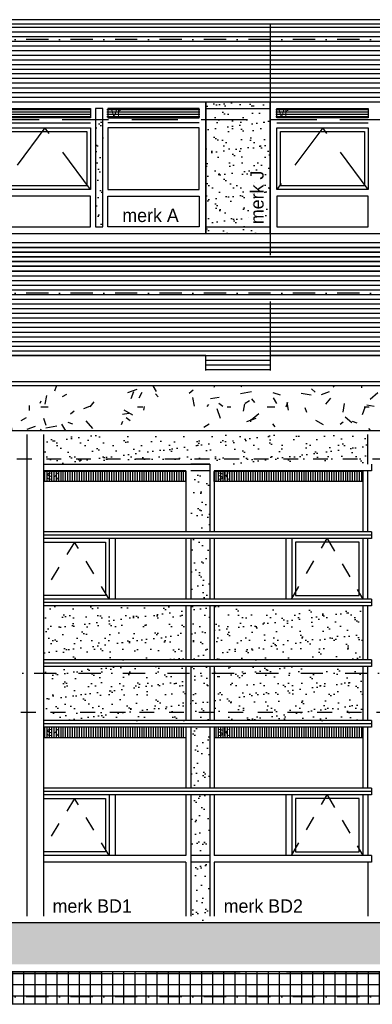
# Model space of a CAD drawing. Extents: x 0 to 140000, y 0 to 84100.
# Tile 36 of 48: x 87692 to 92454, y 44434 to 57722. Entities that reach past the tile are written whole.
import ezdxf

# ---------------------------------------------------------------- set-up
doc = ezdxf.new("R2010")
doc.units = 0
doc.header["$LTSCALE"] = 100
doc.header["$MEASUREMENT"] = 0
for name, pattern in [('B0201', [50, 31.25, -6.25, 6.25, -6.25]), ('B0701', [9.375, 6.25, -3.125]), ('B0703', [18.75, 12.5, -6.25]), ('DASHDOTX2', [2, 1, -0.5, 0, -0.5]), ('TEGELS', [4, 2, -2])]:
    doc.linetypes.add(name, pattern=pattern)
for name, color, linetype in [('AA31----_BUITENKOZ', 7, 'CONTINUOUS'), ('AA31----_BUITENKOZIJ', 7, 'CONTINUOUS'), ('AI31----_BUITENKOZ', 7, 'CONTINUOUS'), ('AL$7A---_STRAMIEN', 1, 'B0201'), ('AL11----_GRONDWERK', 4, 'CONTINUOUS'), ('AL21----_BUITENWAND', 2, 'CONTINUOUS'), ('AL31----_BUITENKOZ', 7, 'CONTINUOUS'), ('AL32----_BINNENKOZ', 7, 'CONTINUOUS'), ('AT$1A---_ALGEMEEN', 7, 'CONTINUOUS'), ('AT$1A---_TEKST', 2, 'CONTINUOUS'), ('DLLATATIE', 3, 'B0703'), ('VENTILATIE', 1, 'CONTINUOUS'), ('ZONWERING', 4, 'TEGELS')]:
    doc.layers.add(name, color=color, linetype=linetype)
doc.styles.add('00_100', font='B-GBP.shx', dxfattribs={"height": 120})
doc.styles.add('01_100', font='B-GBP.shx', dxfattribs={"height": 180})
pattern_1 = [(90, (0, 80.61), (-31.25, 2e-15), [])]
pattern_2 = [(90, (0, -3379.39), (-31.25, 2e-15), [])]

msp = doc.modelspace()

# ---------------------------------------------------------------- hatches: boundary and pattern name
at = {"layer": 'AA31----_BUITENKOZ'}
h = msp.add_hatch(dxfattribs=at)
h.set_pattern_fill('AR-SAND', color=1, scale=122, style=0)
h.set_pattern_definition([(37.5, (3750, 2e-07), (-7.6852, 235.0725), [0, -185.44, 0, -207.4, 0, -198.25]), (7.5, (3750, 2e-07), (215.9128, 344.3018), [0, -100.04, 0, -167.14, 0, -64.05]), (327.5, (3599.94, 2e-07), (379.9253, 0.6904), [0, -61, 0, -219.6, 0, -286.7]), (317.5, (3599.94, 2e-07), (366.7474, 107.0764), [0, -30.5, 0, -143.96, 0, -164.7])])
h.paths.add_polyline_path([(91074.1, 56610.6), (90204.1, 56610.6), (90204.1, 54836.9), (91074.1, 54836.9)])
h.paths.add_polyline_path([(91030.9, 54919.9), (91030.9, 55909.9), (90760.9, 55909.9), (90760.9, 54919.9)], flags=24)
h = msp.add_hatch(dxfattribs=at)
h.set_pattern_fill('AR-SAND', color=42, scale=122, style=0)
h.set_pattern_definition([(37.5, (34420.28, -27575.22), (-7.6852, 235.0725), [0, -185.44, 0, -207.4, 0, -198.25]), (7.5, (34420.28, -27575.22), (215.9128, 344.3018), [0, -100.04, 0, -167.14, 0, -64.05]), (327.5, (34270.22, -27575.22), (379.9253, 0.6904), [0, -61, 0, -219.6, 0, -286.7]), (317.5, (34270.22, -27575.22), (366.7474, 107.0764), [0, -30.5, 0, -143.96, 0, -164.7])])
h.paths.add_polyline_path([(88814.1, 56416.6), (88714.1, 56416.6), (88714.1, 54903.9), (88814.1, 54903.9)])
h = msp.add_hatch(dxfattribs=at)
h.set_pattern_fill('LINE', color=1, scale=250, angle=90, style=0)
h.set_pattern_definition(pattern_1)
h.paths.add_polyline_path([(88018.7, 51624.3), (88018.7, 51491.3), (89937.5, 51491.3), (89937.5, 51624.3)])
h.paths.add_polyline_path([(88028.7, 51486.3), (88260.1, 51486.3), (88260.1, 51666.3), (88028.7, 51666.3)], flags=9)
h = msp.add_hatch(dxfattribs=at)
h.set_pattern_fill('AR-SAND', color=256, scale=122, style=0)
h.paths.add_polyline_path([(90004.5, 50811.7), (90258, 50811.7), (90258, 51631.7), (90004.5, 51631.7)])
h.paths.add_polyline_path([(90004.5, 49901.7), (90258, 49901.7), (90258, 50721.7), (90004.5, 50721.7)])
h.paths.add_polyline_path([(90258, 49811.7), (90004.5, 49811.7), (90004.5, 49081.7), (90258, 49081.7)])
h.paths.add_polyline_path([(90004.5, 48376.4), (90258, 48376.4), (90258, 48991.7), (90004.5, 48991.7)])
h.paths.add_polyline_path([(90004.5, 48262.4), (90258, 48262.4), (90258, 48376.4), (90004.5, 48376.4)])
h.paths.add_polyline_path([(90258, 48172.4), (90004.5, 48172.4), (90004.5, 47351.7), (90258, 47351.7)])
h.paths.add_polyline_path([(90004.5, 46441.7), (90258, 46441.7), (90258, 47261.7), (90004.5, 47261.7)])
h.paths.add_polyline_path([(90258, 46351.7), (90004.5, 46351.7), (90004.5, 45533.6), (90258, 45533.6)])
h = msp.add_hatch(dxfattribs=at)
h.set_pattern_fill('LINE', color=1, scale=250, angle=90, style=0)
h.set_pattern_definition(pattern_1)
h.paths.add_polyline_path([(92322.9, 51491.3), (92322.9, 51624.3), (90319.3, 51624.3), (90319.3, 51491.3)])
h.paths.add_polyline_path([(90329.3, 51486.3), (90560.8, 51486.3), (90560.8, 51666.3), (90329.3, 51666.3)], flags=9)
h = msp.add_hatch(dxfattribs=at)
h.set_pattern_fill('LINE', color=1, scale=250, angle=90, style=0)
h.set_pattern_definition(pattern_2)
h.paths.add_polyline_path([(88018.7, 48164.3), (88018.7, 48031.3), (89937.5, 48031.3), (89937.5, 48164.3)])
h.paths.add_polyline_path([(88028.7, 48026.3), (88260.1, 48026.3), (88260.1, 48206.3), (88028.7, 48206.3)], flags=9)
h = msp.add_hatch(dxfattribs=at)
h.set_pattern_fill('LINE', color=1, scale=250, angle=90, style=0)
h.set_pattern_definition(pattern_2)
h.paths.add_polyline_path([(92322.9, 48031.3), (92322.9, 48164.3), (90319.3, 48164.3), (90319.3, 48031.3)])
h.paths.add_polyline_path([(90329.3, 48026.3), (90560.8, 48026.3), (90560.8, 48206.3), (90329.3, 48206.3)], flags=9)
at = {"layer": 'AA31----_BUITENKOZIJ'}
h = msp.add_hatch(dxfattribs=at)
h.set_pattern_fill('TEXTURE,_O', color=1, scale=1700, double=1)
h.set_pattern_definition([(0, (1224, 816), (748, 1292), [68, -1139, 51, -493, 102, -1207]), (10, (901, 1513), (457.165, 1616.95), [119, -289, 153, -901, 85, -1122]), (20, (731, 969), (756.3354, 1252.199), [136, -935, 119, -697, 85, -544]), (30, (1224, 867), (-124.492, 1439.627), [85, -561, 68, -833, 51, -1105]), (40, (748, 1241), (191.737, 1226.0987), [68, -748, 51, -476, 136, -867]), (50, (1003, 629), (-454.738, 1335.823), [34, -629, 85, -1037, 102, -527]), (60, (1054, 748), (-563.68, 1267.677), [85, -697, 34, -816, 68, -629]), (70, (867, 544), (-622.723, 1221.659), [51, -323, 102, -544, 68, -748]), (80, (952, 1547), (-1181.87, 933.41), [119, -748, 51, -884, 102, -833]), (90, (1054, 816), (-1496, 629), [102, -527, 68, -1037, 34, -1054]), (100, (782, 1343), (-1405.172, 822.49), [119, -663, 102, -544, 119, -1241]), (110, (663, 374), (-1362.495, 462.916), [136, -442, 68, -901, 102, -986]), (120, (204, 578), (-1624.35, 161.456), [85, -1139, 102, -527, 119, -697]), (130, (578, 204), (-1581.611, 403.841), [51, -374, 68, -731, 136, -952]), (140, (68, 1564), (-1250.049, -193.832), [102, -612, 119, -527, 68, -714]), (150, (1479, 102), (-1160.675, -684.348), [68, -476, 136, -1054, 119, -969]), (160, (357, 1054), (-1348.106, -920.43), [102, -714, 85, -646, 68, -1037]), (170, (459, 646), (-1221.983, -958.365), [153, -561, 102, -765, 136, -748])])
h.paths.add_polyline_path([(84940.6, 52779.2), (84940.6, 52173.6), (97392.3, 52173.6), (97392.3, 45533.6), (97007.8, 45533.6), (97007.8, 44873.6), (97779.3, 44873.6), (97779.3, 52779.2)])
h = msp.add_hatch(dxfattribs=at)
h.set_pattern_fill('AR-SAND', color=256, scale=122, style=0)
h.paths.add_polyline_path([(92393.1, 51721.7), (88018.7, 51721.7), (88018.7, 51934.1), (88018.7, 52116.1), (92393.1, 52116.1)])
h = msp.add_hatch(dxfattribs=at)
h.set_pattern_fill('AR-SAND', color=256, scale=122, style=0)
h.paths.add_polyline_path([(90319.3, 49811.7), (90319.3, 49081.7), (92326.5, 49081.7), (92326.5, 49811.7)])
h.paths.add_polyline_path([(89937.5, 49811.7), (88018.7, 49811.7), (88018.7, 49081.7), (89937.5, 49081.7)])
h.paths.add_polyline_path([(88018.7, 48903.6), (88018.7, 48376.4), (89937.5, 48376.4), (89937.5, 48903.6)])
h.paths.add_polyline_path([(90319.3, 48903.6), (90319.3, 48376.4), (92326.5, 48376.4), (92326.5, 48903.6)])
h.paths.add_polyline_path([(92326.5, 48262.4), (92326.5, 48376.4), (90319.3, 48376.4), (90319.3, 48262.4)])
h.paths.add_polyline_path([(89937.5, 48262.4), (89937.5, 48376.4), (88018.7, 48376.4), (88018.7, 48262.4)])
h.paths.add_polyline_path([(89937.5, 48903.6), (89937.5, 48991.7), (88018.7, 48991.7), (88018.7, 48903.6)])
h.paths.add_polyline_path([(90319.3, 48991.7), (90319.3, 48903.6), (92326.5, 48903.6), (92326.5, 48991.7)])
h = msp.add_hatch(dxfattribs=at)
h.set_pattern_fill('TEXTURE,_O', color=1, scale=1700, double=1)
h.set_pattern_definition([(0, (1224, -580.5), (748, 1292), [68, -1139, 51, -493, 102, -1207]), (10, (901, 116.5), (457.165, 1616.95), [119, -289, 153, -901, 85, -1122]), (20, (731, -427.5), (756.3354, 1252.199), [136, -935, 119, -697, 85, -544]), (30, (1224, -529.5), (-124.492, 1439.627), [85, -561, 68, -833, 51, -1105]), (40, (748, -155.5), (191.737, 1226.0987), [68, -748, 51, -476, 136, -867]), (50, (1003, -767.5), (-454.738, 1335.823), [34, -629, 85, -1037, 102, -527]), (60, (1054, -648.5), (-563.68, 1267.677), [85, -697, 34, -816, 68, -629]), (70, (867, -852.5), (-622.723, 1221.659), [51, -323, 102, -544, 68, -748]), (80, (952, 150.5), (-1181.87, 933.41), [119, -748, 51, -884, 102, -833]), (90, (1054, -580.5), (-1496, 629), [102, -527, 68, -1037, 34, -1054]), (100, (782, -53.5), (-1405.172, 822.49), [119, -663, 102, -544, 119, -1241]), (110, (663, -1022.5), (-1362.495, 462.916), [136, -442, 68, -901, 102, -986]), (120, (204, -818.5), (-1624.35, 161.456), [85, -1139, 102, -527, 119, -697]), (130, (578, -1192.5), (-1581.611, 403.841), [51, -374, 68, -731, 136, -952]), (140, (68, 167.5), (-1250.049, -193.832), [102, -612, 119, -527, 68, -714]), (150, (1479, -1294.5), (-1160.675, -684.348), [68, -476, 136, -1054, 119, -969]), (160, (357, -342.5), (-1348.106, -920.43), [102, -714, 85, -646, 68, -1037]), (170, (459, -750.5), (-1221.983, -958.365), [153, -561, 102, -765, 136, -748])])
h.paths.add_polyline_path([(96140.9, 45533.6), (44994.7, 45533.6), (44994.7, 44973.6), (96140.9, 44973.6)])
h.paths.add_polyline_path([(97092.8, 45533.6), (96140.9, 45533.6), (96140.9, 44973.6), (97092.8, 44973.6)])
h = msp.add_hatch(dxfattribs=at)
h.set_pattern_fill('U,_O', color=42, scale=150, double=1, pattern_type=0)
h.set_pattern_definition([(0, (0, 0), (0, 150), []), (90, (0, 0), (-150, 9e-15), [])])
h.paths.add_polyline_path([(16295.1, 44433.6), (16295.1, 44873.6), (97759.3, 44873.6), (97759.3, 44433.6)])
at = {"layer": 'AL31----_BUITENKOZ'}
h = msp.add_hatch(dxfattribs=at)
h.set_pattern_fill('AR-SAND', color=42, scale=122, style=0)
h.set_pattern_definition([(37.5, (34420.28, -27575.22), (-7.6852, 235.0725), [0, -185.44, 0, -207.4, 0, -198.25]), (7.5, (34420.28, -27575.22), (215.9128, 344.3018), [0, -100.04, 0, -167.14, 0, -64.05]), (327.5, (34270.22, -27575.22), (379.9253, 0.6904), [0, -61, 0, -219.6, 0, -286.7]), (317.5, (34270.22, -27575.22), (366.7474, 107.0764), [0, -30.5, 0, -143.96, 0, -164.7])])
h.paths.add_polyline_path([(88814.1, 56416.6), (88714.1, 56416.6), (88714.1, 54903.9), (88814.1, 54903.9)])
at = {"layer": 'VENTILATIE'}
h = msp.add_hatch(dxfattribs=at)
h.set_pattern_fill('LINE', color=42, scale=250, style=0)
h.set_pattern_definition([(0, (49139.495, -146.852), (0, 31.25), [])])
h.paths.add_polyline_path([(88647.1, 56394.5), (88647.1, 56521.5), (87391.1, 56521.5), (87391.1, 56394.5)])
h = msp.add_hatch(dxfattribs=at)
h.set_pattern_fill('LINE', color=42, scale=250, style=0)
h.set_pattern_definition([(0, (50618.617, -146.852), (0, 31.25), [])])
h.paths.add_polyline_path([(90126.2, 56394.5), (90126.2, 56521.5), (88870.2, 56521.5), (88870.2, 56394.5)])
h = msp.add_hatch(dxfattribs=at)
h.set_pattern_fill('LINE', color=42, scale=250, style=0)
h.set_pattern_definition([(0, (52900.374, -146.852), (0, 31.25), [])])
h.paths.add_polyline_path([(92408, 56394.5), (92408, 56521.5), (91152, 56521.5), (91152, 56394.5)])

# ---------------------------------------------------------------- linework, layer by layer
at = {"layer": 'AI31----_BUITENKOZ', "linetype": 'CONTINUOUS'}
for p, q in [((90258, 51721.7), (90004.5, 51721.7)), ((89937.5, 51631.7), (88018.7, 51631.7)), ((89937.5, 51631.7), (89937.5, 50811.7)), ((90258, 51631.7), (90004.5, 51631.7)), ((92443.1, 51631.7), (90319.3, 51631.7)), ((90319.3, 51631.7), (90319.3, 50811.7)), ((92326.5, 51631.7), (92326.5, 50811.7)), ((89937.5, 50721.7), (89937.5, 49901.7)), ((90319.3, 50721.7), (90319.3, 49901.7)), ((92326.5, 50721.7), (92326.5, 49901.7)), ((89937.5, 49811.7), (89937.5, 49081.7)), ((90319.3, 49811.7), (90319.3, 49081.7)), ((92326.5, 49811.7), (92326.5, 49081.7)), ((89937.5, 48991.7), (89937.5, 48262.4)), ((90319.3, 48991.7), (90319.3, 48262.4)), ((92326.5, 48991.7), (92326.5, 48262.4)), ((89937.5, 48172.4), (89937.5, 47351.7)), ((90319.3, 48172.4), (90319.3, 47351.7)), ((92326.5, 48172.4), (92326.5, 47351.7)), ((89937.5, 47261.7), (89937.5, 46441.7)), ((92326.5, 47261.7), (92326.5, 46441.7)), ((89937.5, 46441.7), (88018.7, 46441.7)), ((90258.5, 46441.7), (90010.1, 46441.7)), ((92443.1, 46441.7), (90319.3, 46441.7)), ((92443.1, 46441.7), (92443.1, 46351.7)), ((89937.5, 46351.7), (88018.7, 46351.7)), ((90258.5, 46351.7), (90010.1, 46351.7)), ((92443.1, 46351.7), (90319.3, 46351.7))]:
    msp.add_line(p, q, dxfattribs=at)
at = {"layer": 'AI31----_BUITENKOZ', "color": 3, "linetype": 'CONTINUOUS'}
for p, q in [((90258, 50811.7), (88018.7, 50811.7)), ((92443.1, 50811.7), (90258, 50811.7)), ((92443.1, 50811.7), (92443.1, 50721.7)), ((90258, 50721.7), (88018.7, 50721.7)), ((92443.1, 50721.7), (90258, 50721.7)), ((90258, 49901.7), (88018.7, 49901.7)), ((92443.1, 49901.7), (90258, 49901.7)), ((92443.1, 49901.7), (92443.1, 49811.7)), ((90258, 49811.7), (88018.7, 49811.7)), ((92443.1, 49811.7), (90258, 49811.7)), ((90258, 49081.7), (88018.7, 49081.7)), ((92443.1, 49081.7), (90258, 49081.7)), ((92443.1, 49081.7), (92443.1, 48991.7)), ((90258, 48262.4), (88018.7, 48262.4)), ((92443.1, 48262.4), (90258, 48262.4)), ((92443.1, 48262.4), (92443.1, 48172.4)), ((90258, 48172.4), (88018.7, 48172.4)), ((92443.1, 48172.4), (90258, 48172.4)), ((90258, 47351.7), (88018.7, 47351.7)), ((92443.1, 47351.7), (90258, 47351.7)), ((92443.1, 47351.7), (92443.1, 47261.7)), ((90258, 47261.7), (88018.7, 47261.7)), ((92443.1, 47261.7), (90258, 47261.7))]:
    msp.add_line(p, q, dxfattribs=at)
at = {"layer": 'AI31----_BUITENKOZ', "color": 3}
for p, q in [((90258, 48991.7), (88018.7, 48991.7)), ((92443.1, 48991.7), (90258, 48991.7))]:
    msp.add_line(p, q, dxfattribs=at)
at = {"layer": 'AI31----_BUITENKOZ', "linetype": 'CONTINUOUS'}
for points in [[(88018.7, 51721.7), (90258, 51721.7), (90258, 50811.7)], [(92443.1, 51721.7)], [(90004.5, 50721.7), (90004.5, 49901.7)], [(90258, 50721.7), (90258, 49901.7)], [(90004.5, 49811.7), (90004.5, 49081.7)], [(90258, 49811.7), (90258, 49081.7)], [(90004.5, 48991.7), (90004.5, 48262.4)], [(90258, 48991.7), (90258, 48262.4)], [(90004.5, 48172.4), (90004.5, 47351.7)], [(90258, 48172.4), (90258, 47351.7)], [(89937.5, 47261.7), (89937.5, 46441.7)], [(90004.5, 47261.7), (90004.5, 45625.1)], [(90258, 47261.7), (90258, 45625.1)], [(90319.3, 47261.7), (90319.3, 46441.7)], [(89937.5, 46351.7), (89937.5, 45625.1)], [(90319.3, 46351.7), (90319.3, 45625.1)]]:
    msp.add_lwpolyline(points, dxfattribs=at)
at = {"layer": 'AL$7A---_STRAMIEN', "color": 1, "linetype": 'DASHDOTX2', "ltscale": 3}
for p, q in [((130687.3, 57453.6), (9272.8, 57453.6)), ((130687.3, 54033.6), (9272.8, 54033.6)), ((9272.8, 48903.6), (97092.8, 48903.6)), ((130687.3, 44533.6), (9272.8, 44533.6))]:
    msp.add_line(p, q, dxfattribs=at)
at = {"layer": 'AL11----_GRONDWERK'}
msp.add_line((139000, 44433.6), (1000, 44433.6), dxfattribs=at)
at = {"layer": 'AL21----_BUITENWAND'}
for p, q in [((103633.3, 57722.3), (11539.1, 57722.3)), ((11539.1, 57667.8), (103633.3, 57667.8)), ((97809.3, 52833.6), (16245.1, 52833.6)), ((97809.3, 52779.2), (16245.1, 52779.2)), ((87792.1, 45625.1), (87792.1, 52122.2)), ((88018.7, 45625.1), (88018.7, 52122.2)), ((92393.1, 51721.7), (92393.1, 52122.2)), ((92393.1, 50811.7), (92393.1, 51631.7)), ((92393.1, 49901.7), (92393.1, 50721.7)), ((92393.1, 49081.7), (92393.1, 49811.7)), ((92393.1, 48262.4), (92393.1, 48991.7)), ((92393.1, 47351.7), (92393.1, 48172.4))]:
    msp.add_line(p, q, dxfattribs=at)
at = {"layer": 'AL21----_BUITENWAND', "color": 42}
for p, q in [((11569.1, 57623.6), (103554.9, 57623.6)), ((11569.1, 57560.3), (103554.9, 57560.3)), ((11569.1, 57496.9), (103554.9, 57496.9)), ((11569.1, 57433.6), (103554.9, 57433.6)), ((11569.1, 57370.3), (103554.9, 57370.3)), ((11569.1, 57306.9), (103554.9, 57306.9)), ((11569.1, 57243.6), (103554.9, 57243.6)), ((11569.1, 57180.3), (103554.9, 57180.3)), ((11569.1, 57116.9), (103554.9, 57116.9)), ((11569.1, 57053.6), (103554.9, 57053.6)), ((103554.9, 56990.3), (11569.1, 56990.3)), ((103554.9, 56926.9), (11569.1, 56926.9)), ((103554.9, 56863.6), (11569.1, 56863.6)), ((103554.9, 56800.3), (11569.1, 56800.3)), ((103554.9, 56736.9), (11569.1, 56736.9)), ((103554.9, 56673.6), (11569.1, 56673.6)), ((103554.9, 56610.3), (11569.1, 56610.3)), ((103554.9, 54710.3), (78234.1, 54710.3)), ((103554.9, 54646.9), (78234.1, 54646.9)), ((78234.1, 54646.9), (94709.1, 54646.9)), ((103554.9, 54583.6), (78234.1, 54583.6)), ((78234.1, 54583.6), (94709.1, 54583.6)), ((103554.9, 54520.3), (78234.1, 54520.3)), ((78234.1, 54520.3), (94709.1, 54520.3)), ((103554.9, 54456.9), (78234.1, 54456.9)), ((78234.1, 54456.9), (94709.1, 54456.9)), ((103554.9, 54393.6), (78234.1, 54393.6)), ((78234.1, 54393.6), (94709.1, 54393.6)), ((78234.1, 54330.3), (94709.1, 54330.3)), ((78234.1, 54266.9), (103554.9, 54266.9)), ((103554.9, 54330.3), (78954.1, 54330.3)), ((78234.1, 54203.6), (103554.9, 54203.6)), ((78234.1, 54140.3), (103554.9, 54140.3)), ((78235, 54013.6), (103554.9, 54013.6)), ((78242.4, 54076.9), (103554.9, 54076.9)), ((78234.1, 53950.3), (103554.9, 53950.3)), ((78234.1, 53886.9), (103554.9, 53886.9)), ((78234.1, 53823.6), (103554.9, 53823.6)), ((78234.1, 53760.3), (103554.9, 53760.3)), ((78234.1, 53696.9), (103554.9, 53696.9)), ((78234.1, 53633.6), (103554.9, 53633.6)), ((78234.1, 53570.3), (103554.9, 53570.3)), ((78234.1, 53506.9), (103554.9, 53506.9)), ((78234.1, 53443.6), (103554.9, 53443.6)), ((78234.1, 53380.3), (103554.9, 53380.3)), ((78234.1, 53316.9), (103554.9, 53316.9)), ((78234.1, 53253.6), (103554.9, 53253.6)), ((78234.1, 53190.3), (103554.9, 53190.3)), ((90204.1, 53126.9), (91074.1, 53126.9)), ((90204.1, 53063.6), (91074.1, 53063.6)), ((90204.1, 53000.3), (91074.1, 53000.3))]:
    msp.add_line(p, q, dxfattribs=at)
at = {"layer": 'AL21----_BUITENWAND', "color": 3}
for p, q in [((97392.3, 52173.6), (37381, 52173.6)), ((97392.3, 45533.6), (37381, 45533.6)), ((97779.3, 44873.6), (16275.1, 44873.6))]:
    msp.add_line(p, q, dxfattribs=at)
at = {"layer": 'AL21----_BUITENWAND', "color": 42}
msp.add_lwpolyline([(83574.1, 54836.9), (93954.1, 54836.9), (93954.1, 54710.3), (83574.1, 54710.3)], close=True, dxfattribs=at)
at = {"layer": 'AL21----_BUITENWAND', "linetype": 'CONTINUOUS'}
for points in [[(92393.1, 47261.7), (92393.1, 46441.7)], [(92393.1, 46351.7), (92393.1, 45625.1)]]:
    msp.add_lwpolyline(points, dxfattribs=at)
at = {"layer": 'AL31----_BUITENKOZ', "color": 42}
for p, q in [((90204.1, 56522.6), (91074.1, 56522.6)), ((87412.1, 56328.6), (88647.1, 56328.6)), ((90116.1, 56328.6), (88881.1, 56328.6)), ((91162.1, 56328.6), (92397.1, 56328.6)), ((90204.1, 54924.9), (91074.1, 54924.9)), ((90204.1, 54836.9), (90204.1, 54836.9)), ((90204.1, 54836.9), (90204.1, 54836.9)), ((91074.1, 54836.9), (91074.1, 54836.9))]:
    msp.add_line(p, q, dxfattribs=at)
at = {"layer": 'AL31----_BUITENKOZ', "color": 42, "linetype": 'B0701'}
for p, q in [((88033.6, 56261.6), (87412.1, 55429.9)), ((88647.1, 55429.9), (88033.6, 56261.6)), ((91783.6, 56261.6), (91162.1, 55429.9)), ((92397.1, 55429.9), (91783.6, 56261.6))]:
    msp.add_line(p, q, dxfattribs=at)
at = {"layer": 'AL31----_BUITENKOZ'}
for p, q in [((92443.1, 51721.7), (92443.1, 51631.7)), ((92443.1, 50766.7), (88018.7, 50766.7)), ((88899.6, 50721.7), (88899.6, 49901.7)), ((88979.6, 50721.7), (88979.6, 49901.7)), ((91285.5, 50721.7), (91285.5, 49901.7)), ((91365.5, 50721.7), (91365.5, 49901.7)), ((92443.1, 49856.7), (88018.7, 49856.7)), ((92443.1, 49036.7), (88018.7, 49036.7)), ((92443.1, 48217.4), (88018.7, 48217.4)), ((92443.1, 47306.7), (88018.7, 47306.7)), ((88899.6, 47261.7), (88899.6, 46441.7)), ((88979.6, 47261.7), (88979.6, 46441.7)), ((91285.5, 47261.7), (91285.5, 46441.7)), ((91365.5, 47261.7), (91365.5, 46441.7))]:
    msp.add_line(p, q, dxfattribs=at)
at = {"layer": 'AL31----_BUITENKOZ', "color": 1, "linetype": 'TEGELS'}
for p, q in [((88434.2, 50671.7), (88018.7, 50007.7)), ((88899.6, 49901.7), (88434.2, 50671.7)), ((91360.3, 49901.7), (91843.4, 50721.7)), ((91843.4, 50721.7), (92326.5, 49901.7)), ((88434.2, 47211.7), (88018.7, 46547.7)), ((88899.6, 46441.7), (88434.2, 47211.7)), ((91360.3, 46441.7), (91843.4, 47261.7)), ((91843.4, 47261.7), (92326.5, 46441.7))]:
    msp.add_line(p, q, dxfattribs=at)
at = {"layer": 'AL31----_BUITENKOZ', "color": 1}
for p, q in [((88849.6, 50671.7), (88849.6, 49951.7)), ((91415.5, 50671.7), (91415.5, 49951.7)), ((88849.6, 47211.7), (88849.6, 46491.7)), ((91415.5, 47211.7), (91415.5, 46491.7))]:
    msp.add_line(p, q, dxfattribs=at)
at = {"layer": 'AL31----_BUITENKOZ', "color": 42}
for points in [[(90204.1, 54836.9), (90204.1, 56610.6), (87324.1, 56610.6), (87324.1, 56610.6), (87324.1, 54836.9)], [(90204.1, 54836.9), (91074.1, 54836.9), (91074.1, 56610.6), (90204.1, 56610.6)], [(93954.1, 54836.9), (93954.1, 56610.6), (91074.1, 56610.6), (91074.1, 56610.6), (91074.1, 54836.9)], [(87412.1, 56395.6), (87412.1, 56522.6), (88647.1, 56522.6), (88647.1, 56395.6)], [(88814.1, 56522.6), (88714.1, 56522.6), (88714.1, 54924.9), (88814.1, 54924.9)], [(90116.1, 56395.6), (90116.1, 56522.6), (88881.1, 56522.6), (88881.1, 56395.6)], [(91162.1, 56395.6), (91162.1, 56522.6), (92397.1, 56522.6), (92397.1, 56395.6)], [(87412.1, 55429.9), (87412.1, 56261.6), (88647.1, 56261.6), (88647.1, 55429.9)], [(87462.1, 55479.9), (87462.1, 56211.6), (88597.1, 56211.6), (88597.1, 55479.9)], [(90116.1, 55429.9), (90116.1, 56261.6), (88881.1, 56261.6), (88881.1, 55429.9)], [(91162.1, 55429.9), (91162.1, 56261.6), (92397.1, 56261.6), (92397.1, 55429.9)], [(91212.1, 55479.9), (91212.1, 56211.6), (92347.1, 56211.6), (92347.1, 55479.9)], [(87412.1, 55341.9), (87412.1, 54924.9), (88647.1, 54924.9), (88647.1, 55341.9)], [(90116.1, 55341.9), (90116.1, 54924.9), (88881.1, 54924.9), (88881.1, 55341.9)], [(91162.1, 55341.9), (91162.1, 54924.9), (92397.1, 54924.9), (92397.1, 55341.9)]]:
    msp.add_lwpolyline(points, close=True, dxfattribs=at)
for points in [[(90204.1, 52986.3), (90204.1, 53190.3), (87324.1, 53190.3), (87324.1, 53190.3), (87324.1, 52986.3)], [(93954.1, 52986.3), (93954.1, 53190.3), (91074.1, 53190.3), (91074.1, 53190.3), (91074.1, 52986.3)]]:
    msp.add_lwpolyline(points, dxfattribs=at)
at = {"layer": 'AL31----_BUITENKOZ', "color": 1}
for points in [[(88018.7, 50671.7), (88849.6, 50671.7)], [(91415.5, 49951.7), (92276.5, 49951.7), (92276.5, 50671.7), (91415.5, 50671.7)], [(88849.6, 49951.7), (88018.7, 49951.7)], [(88018.7, 47211.7), (88849.6, 47211.7)], [(91415.5, 46491.7), (92276.5, 46491.7), (92276.5, 47211.7), (91415.5, 47211.7)], [(88849.6, 46491.7), (88018.7, 46491.7)]]:
    msp.add_lwpolyline(points, dxfattribs=at)
at = {"layer": 'AL32----_BINNENKOZ'}
for p, q in [((88018.7, 51491.3), (88018.7, 51624.3)), ((89937.5, 51624.3), (88018.7, 51624.3)), ((89937.5, 51491.3), (89937.5, 51624.3)), ((90319.3, 51491.3), (90319.3, 51624.3)), ((92322.9, 51624.3), (90319.3, 51624.3)), ((92322.9, 51491.3), (92322.9, 51624.3)), ((89937.5, 51491.3), (88018.7, 51491.3)), ((92322.9, 51491.3), (90319.3, 51491.3)), ((89937.5, 48031.3), (88018.7, 48031.3)), ((92322.9, 48031.3), (90319.3, 48031.3))]:
    msp.add_line(p, q, dxfattribs=at)
at = {"layer": 'DLLATATIE'}
msp.add_line((91074.1, 57667.8), (91074.1, 52986.3), dxfattribs=at)
msp.add_lwpolyline([(16295.1, 44433.6), (16295.1, 44873.6), (97759.3, 44873.6), (97759.3, 44433.6)], close=True, dxfattribs=at)
at = {"layer": 'ZONWERING', "color": 2, "linetype": 'B0701'}
msp.add_line((83579.3, 56376.2), (93954.1, 56376.2), dxfattribs=at)
at = {"layer": 'ZONWERING'}
for p, q in [((39254, 51793.5), (96735.6, 51793.5)), ((39309.4, 48376.4), (96735.6, 48376.4))]:
    msp.add_line(p, q, dxfattribs=at)

# ---------------------------------------------------------------- texts
at = {"layer": 'AT$1A---_ALGEMEEN', "color": 2, "style": '00_100'}
for s, p in [('vr', (88926.8, 56410.4)), ('vr', (91186.8, 56410.4)), ('sk', (88058.7, 51516.3)), ('sk', (90359.3, 51516.3)), ('sk', (88058.7, 48056.3)), ('sk', (90359.3, 48056.3))]:
    msp.add_text(s, height=120, dxfattribs=at).set_placement(p)
at = {"layer": 'AT$1A---_TEKST', "color": 1, "style": '01_100'}
msp.add_text('merk J', height=180, rotation=90, dxfattribs=at).set_placement((90985.9, 54962.6))
for s, p in [('merk A', (89077.7, 54991.3)), ('merk BD1', (88136.3, 45670.2)), ('merk BD2', (90446.3, 45670.2))]:
    msp.add_text(s, height=180, dxfattribs=at).set_placement(p)

doc.saveas('drawing.dxf')
